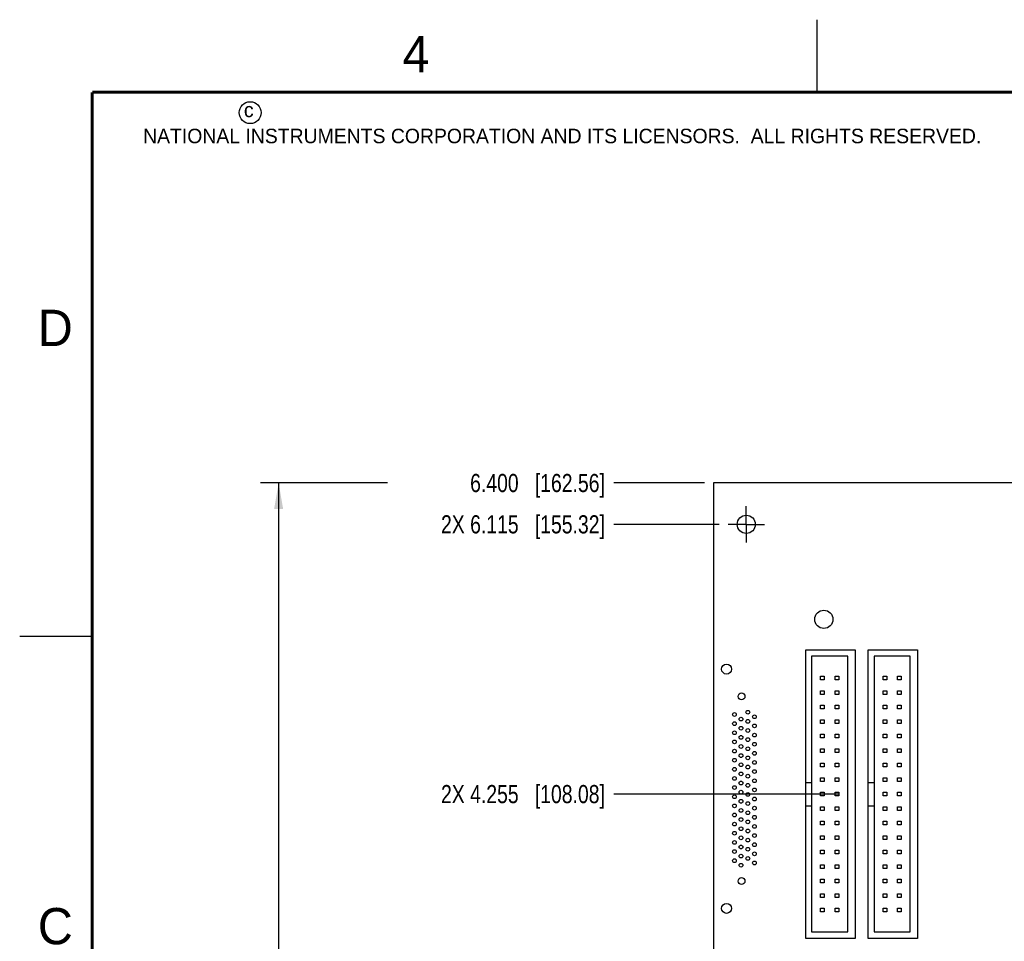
# Model space of a CAD drawing. Header units: inches. Extents: x 0 to 22, y 0 to 17.
# Tile 3 of 12: x 0 to 6.8, y 10.6 to 17. Entities that reach past the tile are written whole.
import ezdxf

# ---------------------------------------------------------------- set-up
doc = ezdxf.new("R2010")
doc.units = ezdxf.units.IN
doc.header["$LTSCALE"] = 1.21
doc.header["$MEASUREMENT"] = 0
doc.linetypes.add('CENTER', pattern=[0.6, 0.375, -0.075, 0.075, -0.075])
doc.layers.get('0').update_dxf_attribs({"linetype": 'CONTINUOUS'})
doc.layers.add('02___PRT_ALL_AXES', color=7, linetype='CONTINUOUS')
doc.layers.add('DIMENSIONS', color=7, linetype='CONTINUOUS')
doc.styles.get("Standard").update_dxf_attribs({"font": 'txt', "width": 0.8})
doc.styles.add('TEXTSTYLE_2', font='txt')
doc.dimstyles.new('DIMSTYLE_1', dxfattribs={"dimtxt": 0.125, "dimasz": 0.18, "dimexe": 0.125, "dimexo": 0.0625, "dimgap": 0.0625, "dimtad": 0, "dimtih": 1, "dimtoh": 1, "dimdec": 3, "dimzin": 4, "dimdsep": 46, "dimtxsty": 'STANDARD', "dimblk": '_FILLED', "dimblk1": '_FILLED', "dimblk2": '_FILLED', "dimcen": 0.09, "dimadec": 0, "dimazin": 0, "dimtp": 0.01, "dimtm": 0.01, "dimtfac": 1, "dimtdec": 3, "dimtofl": 0, "dimtmove": 0, "dimatfit": 3, "dimldrblk": '_FILLED', "dimfxl": 1, "dimtolj": 1, "dimtzin": 4, "dimarcsym": 0})
doc.dimstyles.new('DIMSTYLE_2', dxfattribs={"dimtxt": 0.125, "dimasz": 0.18, "dimexe": 0.125, "dimexo": 0.0625, "dimgap": 0.03125, "dimtad": 0, "dimtih": 1, "dimtoh": 1, "dimdec": 3, "dimzin": 4, "dimdsep": 46, "dimtxsty": 'STANDARD', "dimblk": '_FILLED', "dimblk1": '_FILLED', "dimblk2": '_FILLED', "dimcen": 0.09, "dimadec": 0, "dimazin": 0, "dimtp": 0.01, "dimtm": 0.01, "dimtfac": 1, "dimtdec": 3, "dimtofl": 0, "dimtmove": 0, "dimatfit": 3, "dimldrblk": '_FILLED', "dimfxl": 1, "dimtolj": 1, "dimtzin": 4, "dimarcsym": 0})

# ---------------------------------------------------------------- blocks, each defined once
blk = doc.blocks.new('_FILLED')
at = {"color": 0, "linetype": 'BYBLOCK'}
blk.add_solid([(0, 0), (-1, 0.174), (-1, -0.174)], dxfattribs=at)
blk = doc.blocks.new('*D1')
at = {"layer": 'DIMENSIONS', "color": 2, "linetype": 'CONTINUOUS'}
for p, q in [((2.5358, 13.8055), (1.6608, 13.8055)), ((1.7858, 13.8055), (1.7858, 10.2735)), ((1.7858, 7.4055), (1.7858, 10.0235)), ((3.1809, 7.4055), (1.6608, 7.4055))]:
    blk.add_line(p, q, dxfattribs=at)
at = {"layer": 'DIMENSIONS', "color": 2, "linetype": 'CONTINUOUS', "xscale": 0.18, "yscale": 0.18, "zscale": 0.18}
for p, rotation in [((1.7858, 13.8055), 90), ((1.7858, 7.4055), 270)]:
    blk.add_blockref('_FILLED', p, dxfattribs=dict(at, rotation=rotation))
at = {"layer": 'DIMENSIONS', "color": 2, "linetype": 'CONTINUOUS', "insert": (1.7858, 10.211), "char_height": 0.125, "width": 1.625, "attachment_point": 2, "line_spacing_factor": 0.9}
blk.add_mtext('(6.400{\\Ftxt.shx;\\W1.000000;\\H0.125000; }[162.56])', dxfattribs=at)
blk = doc.blocks.new('*D14')
at = {"layer": 'DIMENSIONS', "color": 2, "linetype": 'CONTINUOUS'}
blk.add_line((4.7233, 13.8055), (4.0983, 13.8055), dxfattribs=at)
at = {"layer": 'DIMENSIONS', "color": 2, "linetype": 'CONTINUOUS', "insert": (4.0358, 13.868), "char_height": 0.125, "width": 1.425, "attachment_point": 3, "line_spacing_factor": 0.9}
blk.add_mtext('6.400{\\Ftxt.shx;\\W1.000000;\\H0.125000; }[162.56]', dxfattribs=at)
blk = doc.blocks.new('*D17')
at = {"layer": 'DIMENSIONS', "color": 2, "linetype": 'CONTINUOUS'}
blk.add_line((4.8232, 13.5205), (4.0983, 13.5205), dxfattribs=at)
at = {"layer": 'DIMENSIONS', "color": 2, "linetype": 'CONTINUOUS', "insert": (4.0358, 13.583), "char_height": 0.125, "width": 1.725, "attachment_point": 3, "line_spacing_factor": 0.9}
blk.add_mtext('2X 6.115{\\Ftxt.shx;\\W1.000000;\\H0.125000; }[155.32]', dxfattribs=at)
blk = doc.blocks.new('*D18')
at = {"layer": 'DIMENSIONS', "color": 2, "linetype": 'CONTINUOUS'}
blk.add_line((5.6483, 11.6605), (4.0983, 11.6605), dxfattribs=at)
at = {"layer": 'DIMENSIONS', "color": 2, "linetype": 'CONTINUOUS', "insert": (4.0358, 11.723), "char_height": 0.125, "width": 1.725, "attachment_point": 3, "line_spacing_factor": 0.9}
blk.add_mtext('2X 4.255{\\Ftxt.shx;\\W1.000000;\\H0.125000; }[108.08]', dxfattribs=at)
blk = doc.blocks.new('*D25')
at = {"layer": 'DIMENSIONS', "color": 2, "linetype": 'CONTINUOUS'}
blk.add_line((11.2858, 10.838), (11.2858, 14.493), dxfattribs=at)
at = {"layer": 'DIMENSIONS', "color": 2, "linetype": 'CONTINUOUS', "insert": (11.2233, 14.5555), "char_height": 0.125, "width": 1.325, "attachment_point": 1, "rotation": 90, "line_spacing_factor": 0.9}
blk.add_mtext('6.500{\\Ftxt.shx;\\W1.000000;\\H0.125000; }[165.1]', dxfattribs=at)
blk = doc.blocks.new('*D26')
at = {"layer": 'DIMENSIONS', "color": 2, "linetype": 'CONTINUOUS'}
blk.add_line((11.4358, 10.838), (11.4358, 14.493), dxfattribs=at)
at = {"layer": 'DIMENSIONS', "color": 2, "linetype": 'CONTINUOUS', "insert": (11.3733, 14.5555), "char_height": 0.125, "width": 1.425, "attachment_point": 1, "rotation": 90, "line_spacing_factor": 0.9}
blk.add_mtext('6.650{\\Ftxt.shx;\\W1.000000;\\H0.125000; }[168.91]', dxfattribs=at)
blk = doc.blocks.new('*D27')
at = {"layer": 'DIMENSIONS', "color": 2, "linetype": 'CONTINUOUS'}
blk.add_line((11.5858, 10.838), (11.5858, 14.493), dxfattribs=at)
at = {"layer": 'DIMENSIONS', "color": 2, "linetype": 'CONTINUOUS', "insert": (11.5233, 14.5555), "char_height": 0.125, "width": 1.425, "attachment_point": 1, "rotation": 90, "line_spacing_factor": 0.9}
blk.add_mtext('6.800{\\Ftxt.shx;\\W1.000000;\\H0.125000; }[172.72]', dxfattribs=at)

msp = doc.modelspace()

# ---------------------------------------------------------------- linework, layer by layer
at = {"color": 2, "linetype": 'CONTINUOUS'}
for p, q in [((5.5, 16.5), (5.5, 17)), ((0, 12.75), (0.5, 12.75))]:
    msp.add_line(p, q, dxfattribs=at)
at = {"color": 7, "linetype": 'CONTINUOUS'}
for p, q in [((4.7858, 13.8055), (4.7858, 7.4055)), ((11.6858, 13.8055), (4.7858, 13.8055)), ((5.4208, 10.6655), (5.4208, 12.6555)), ((5.4208, 12.6555), (5.7608, 12.6555)), ((5.7608, 12.6555), (5.7608, 10.6655)), ((5.8518, 10.6655), (5.8518, 12.6555)), ((5.8518, 12.6555), (6.1918, 12.6555)), ((6.1918, 12.6555), (6.1918, 10.6655)), ((5.4608, 12.6105), (5.4608, 10.7105)), ((5.7108, 12.6105), (5.4608, 12.6105)), ((5.7108, 10.7105), (5.7108, 12.6105)), ((5.8918, 12.6105), (5.8918, 10.7105)), ((6.1418, 12.6105), (5.8918, 12.6105)), ((6.1418, 10.7105), (6.1418, 12.6105)), ((5.5233, 12.448), (5.5233, 12.473)), ((5.5233, 12.473), (5.5483, 12.473)), ((5.5483, 12.448), (5.5233, 12.448)), ((5.5483, 12.473), (5.5483, 12.448)), ((5.6233, 12.448), (5.6233, 12.473)), ((5.6233, 12.473), (5.6483, 12.473)), ((5.6483, 12.448), (5.6233, 12.448)), ((5.6483, 12.473), (5.6483, 12.448)), ((5.9543, 12.448), (5.9543, 12.473)), ((5.9543, 12.473), (5.9793, 12.473)), ((5.9793, 12.448), (5.9543, 12.448)), ((5.9793, 12.473), (5.9793, 12.448)), ((6.0543, 12.448), (6.0543, 12.473)), ((6.0543, 12.473), (6.0793, 12.473)), ((6.0793, 12.448), (6.0543, 12.448)), ((6.0793, 12.473), (6.0793, 12.448)), ((5.5233, 12.348), (5.5233, 12.373)), ((5.5233, 12.373), (5.5483, 12.373)), ((5.5483, 12.373), (5.5483, 12.348)), ((5.6233, 12.348), (5.6233, 12.373)), ((5.6233, 12.373), (5.6483, 12.373)), ((5.6483, 12.373), (5.6483, 12.348)), ((5.9543, 12.348), (5.9543, 12.373)), ((5.9543, 12.373), (5.9793, 12.373)), ((5.9793, 12.373), (5.9793, 12.348)), ((6.0543, 12.348), (6.0543, 12.373)), ((6.0543, 12.373), (6.0793, 12.373)), ((6.0793, 12.373), (6.0793, 12.348)), ((5.5483, 12.348), (5.5233, 12.348)), ((5.6483, 12.348), (5.6233, 12.348)), ((5.9793, 12.348), (5.9543, 12.348)), ((6.0793, 12.348), (6.0543, 12.348)), ((5.5233, 12.248), (5.5233, 12.273)), ((5.5233, 12.273), (5.5483, 12.273)), ((5.5483, 12.248), (5.5233, 12.248)), ((5.5483, 12.273), (5.5483, 12.248)), ((5.6233, 12.248), (5.6233, 12.273)), ((5.6233, 12.273), (5.6483, 12.273)), ((5.6483, 12.248), (5.6233, 12.248)), ((5.6483, 12.273), (5.6483, 12.248)), ((5.9543, 12.248), (5.9543, 12.273)), ((5.9543, 12.273), (5.9793, 12.273)), ((5.9793, 12.248), (5.9543, 12.248)), ((5.9793, 12.273), (5.9793, 12.248)), ((6.0543, 12.248), (6.0543, 12.273)), ((6.0543, 12.273), (6.0793, 12.273)), ((6.0793, 12.248), (6.0543, 12.248)), ((6.0793, 12.273), (6.0793, 12.248)), ((5.5233, 12.148), (5.5233, 12.173)), ((5.5233, 12.173), (5.5483, 12.173)), ((5.5483, 12.173), (5.5483, 12.148)), ((5.6233, 12.148), (5.6233, 12.173)), ((5.6233, 12.173), (5.6483, 12.173)), ((5.6483, 12.173), (5.6483, 12.148)), ((5.9543, 12.148), (5.9543, 12.173)), ((5.9543, 12.173), (5.9793, 12.173)), ((5.9793, 12.173), (5.9793, 12.148)), ((6.0543, 12.148), (6.0543, 12.173)), ((6.0543, 12.173), (6.0793, 12.173)), ((6.0793, 12.173), (6.0793, 12.148)), ((5.5483, 12.148), (5.5233, 12.148)), ((5.6483, 12.148), (5.6233, 12.148)), ((5.9793, 12.148), (5.9543, 12.148)), ((6.0793, 12.148), (6.0543, 12.148)), ((5.5233, 12.048), (5.5233, 12.073)), ((5.5233, 12.073), (5.5483, 12.073)), ((5.5483, 12.048), (5.5233, 12.048)), ((5.5483, 12.073), (5.5483, 12.048)), ((5.6233, 12.048), (5.6233, 12.073)), ((5.6233, 12.073), (5.6483, 12.073)), ((5.6483, 12.048), (5.6233, 12.048)), ((5.6483, 12.073), (5.6483, 12.048)), ((5.9543, 12.048), (5.9543, 12.073)), ((5.9543, 12.073), (5.9793, 12.073)), ((5.9793, 12.048), (5.9543, 12.048)), ((5.9793, 12.073), (5.9793, 12.048)), ((6.0543, 12.048), (6.0543, 12.073)), ((6.0543, 12.073), (6.0793, 12.073)), ((6.0793, 12.048), (6.0543, 12.048)), ((6.0793, 12.073), (6.0793, 12.048)), ((5.5233, 11.948), (5.5233, 11.973)), ((5.5233, 11.973), (5.5483, 11.973)), ((5.5483, 11.973), (5.5483, 11.948)), ((5.6233, 11.948), (5.6233, 11.973)), ((5.6233, 11.973), (5.6483, 11.973)), ((5.6483, 11.973), (5.6483, 11.948)), ((5.9543, 11.948), (5.9543, 11.973)), ((5.9543, 11.973), (5.9793, 11.973)), ((5.9793, 11.973), (5.9793, 11.948)), ((6.0543, 11.948), (6.0543, 11.973)), ((6.0543, 11.973), (6.0793, 11.973)), ((6.0793, 11.973), (6.0793, 11.948)), ((5.5483, 11.948), (5.5233, 11.948)), ((5.6483, 11.948), (5.6233, 11.948)), ((5.9793, 11.948), (5.9543, 11.948)), ((6.0793, 11.948), (6.0543, 11.948)), ((5.5233, 11.848), (5.5233, 11.873)), ((5.5233, 11.873), (5.5483, 11.873)), ((5.5483, 11.848), (5.5233, 11.848)), ((5.5483, 11.873), (5.5483, 11.848)), ((5.6233, 11.848), (5.6233, 11.873)), ((5.6233, 11.873), (5.6483, 11.873)), ((5.6483, 11.848), (5.6233, 11.848)), ((5.6483, 11.873), (5.6483, 11.848)), ((5.9543, 11.848), (5.9543, 11.873)), ((5.9543, 11.873), (5.9793, 11.873)), ((5.9793, 11.848), (5.9543, 11.848)), ((5.9793, 11.873), (5.9793, 11.848)), ((6.0543, 11.848), (6.0543, 11.873)), ((6.0543, 11.873), (6.0793, 11.873)), ((6.0793, 11.848), (6.0543, 11.848)), ((6.0793, 11.873), (6.0793, 11.848)), ((5.5233, 11.748), (5.5233, 11.773)), ((5.5233, 11.773), (5.5483, 11.773)), ((5.5483, 11.748), (5.5233, 11.748)), ((5.5483, 11.773), (5.5483, 11.748)), ((5.6233, 11.748), (5.6233, 11.773)), ((5.6233, 11.773), (5.6483, 11.773)), ((5.6483, 11.748), (5.6233, 11.748)), ((5.6483, 11.773), (5.6483, 11.748)), ((5.9543, 11.748), (5.9543, 11.773)), ((5.9543, 11.773), (5.9793, 11.773)), ((5.9793, 11.748), (5.9543, 11.748)), ((5.9793, 11.773), (5.9793, 11.748)), ((6.0543, 11.748), (6.0543, 11.773)), ((6.0543, 11.773), (6.0793, 11.773)), ((6.0793, 11.748), (6.0543, 11.748)), ((6.0793, 11.773), (6.0793, 11.748)), ((5.4208, 11.7405), (5.4608, 11.7405)), ((5.8518, 11.7405), (5.8918, 11.7405)), ((5.5233, 11.648), (5.5233, 11.673)), ((5.5233, 11.673), (5.5483, 11.673)), ((5.5483, 11.648), (5.5233, 11.648)), ((5.5483, 11.673), (5.5483, 11.648)), ((5.6233, 11.648), (5.6233, 11.673)), ((5.6233, 11.673), (5.6483, 11.673)), ((5.6483, 11.648), (5.6233, 11.648)), ((5.6483, 11.673), (5.6483, 11.648)), ((5.9543, 11.648), (5.9543, 11.673)), ((5.9543, 11.673), (5.9793, 11.673)), ((5.9793, 11.648), (5.9543, 11.648)), ((5.9793, 11.673), (5.9793, 11.648)), ((6.0543, 11.648), (6.0543, 11.673)), ((6.0543, 11.673), (6.0793, 11.673)), ((6.0793, 11.648), (6.0543, 11.648)), ((6.0793, 11.673), (6.0793, 11.648)), ((5.4208, 11.5805), (5.4608, 11.5805)), ((5.5233, 11.548), (5.5233, 11.573)), ((5.5233, 11.573), (5.5483, 11.573)), ((5.5483, 11.548), (5.5233, 11.548)), ((5.5483, 11.573), (5.5483, 11.548)), ((5.6233, 11.548), (5.6233, 11.573)), ((5.6233, 11.573), (5.6483, 11.573)), ((5.6483, 11.548), (5.6233, 11.548)), ((5.6483, 11.573), (5.6483, 11.548)), ((5.8518, 11.5805), (5.8918, 11.5805)), ((5.9543, 11.548), (5.9543, 11.573)), ((5.9543, 11.573), (5.9793, 11.573)), ((5.9793, 11.548), (5.9543, 11.548)), ((5.9793, 11.573), (5.9793, 11.548)), ((6.0543, 11.548), (6.0543, 11.573)), ((6.0543, 11.573), (6.0793, 11.573)), ((6.0793, 11.548), (6.0543, 11.548)), ((6.0793, 11.573), (6.0793, 11.548)), ((5.5233, 11.448), (5.5233, 11.473)), ((5.5233, 11.473), (5.5483, 11.473)), ((5.5483, 11.448), (5.5233, 11.448)), ((5.5483, 11.473), (5.5483, 11.448)), ((5.6233, 11.448), (5.6233, 11.473)), ((5.6233, 11.473), (5.6483, 11.473)), ((5.6483, 11.448), (5.6233, 11.448)), ((5.6483, 11.473), (5.6483, 11.448)), ((5.9543, 11.448), (5.9543, 11.473)), ((5.9543, 11.473), (5.9793, 11.473)), ((5.9793, 11.448), (5.9543, 11.448)), ((5.9793, 11.473), (5.9793, 11.448)), ((6.0543, 11.448), (6.0543, 11.473)), ((6.0543, 11.473), (6.0793, 11.473)), ((6.0793, 11.448), (6.0543, 11.448)), ((6.0793, 11.473), (6.0793, 11.448)), ((5.5233, 11.348), (5.5233, 11.373)), ((5.5233, 11.373), (5.5483, 11.373)), ((5.5483, 11.348), (5.5233, 11.348)), ((5.5483, 11.373), (5.5483, 11.348)), ((5.6233, 11.348), (5.6233, 11.373)), ((5.6233, 11.373), (5.6483, 11.373)), ((5.6483, 11.348), (5.6233, 11.348)), ((5.6483, 11.373), (5.6483, 11.348)), ((5.9543, 11.348), (5.9543, 11.373)), ((5.9543, 11.373), (5.9793, 11.373)), ((5.9793, 11.348), (5.9543, 11.348)), ((5.9793, 11.373), (5.9793, 11.348)), ((6.0543, 11.348), (6.0543, 11.373)), ((6.0543, 11.373), (6.0793, 11.373)), ((6.0793, 11.348), (6.0543, 11.348)), ((6.0793, 11.373), (6.0793, 11.348)), ((5.5233, 11.248), (5.5233, 11.273)), ((5.5233, 11.273), (5.5483, 11.273)), ((5.5483, 11.273), (5.5483, 11.248)), ((5.6233, 11.248), (5.6233, 11.273)), ((5.6233, 11.273), (5.6483, 11.273)), ((5.6483, 11.273), (5.6483, 11.248)), ((5.9543, 11.248), (5.9543, 11.273)), ((5.9543, 11.273), (5.9793, 11.273)), ((5.9793, 11.273), (5.9793, 11.248)), ((6.0543, 11.248), (6.0543, 11.273)), ((6.0543, 11.273), (6.0793, 11.273)), ((6.0793, 11.273), (6.0793, 11.248)), ((5.5483, 11.248), (5.5233, 11.248)), ((5.6483, 11.248), (5.6233, 11.248)), ((5.9793, 11.248), (5.9543, 11.248)), ((6.0793, 11.248), (6.0543, 11.248)), ((5.5233, 11.148), (5.5233, 11.173)), ((5.5233, 11.173), (5.5483, 11.173)), ((5.5483, 11.148), (5.5233, 11.148)), ((5.5483, 11.173), (5.5483, 11.148)), ((5.6233, 11.148), (5.6233, 11.173)), ((5.6233, 11.173), (5.6483, 11.173)), ((5.6483, 11.148), (5.6233, 11.148)), ((5.6483, 11.173), (5.6483, 11.148)), ((5.9543, 11.148), (5.9543, 11.173)), ((5.9543, 11.173), (5.9793, 11.173)), ((5.9793, 11.148), (5.9543, 11.148)), ((5.9793, 11.173), (5.9793, 11.148)), ((6.0543, 11.148), (6.0543, 11.173)), ((6.0543, 11.173), (6.0793, 11.173)), ((6.0793, 11.148), (6.0543, 11.148)), ((6.0793, 11.173), (6.0793, 11.148)), ((5.5233, 11.048), (5.5233, 11.073)), ((5.5233, 11.073), (5.5483, 11.073)), ((5.5483, 11.073), (5.5483, 11.048)), ((5.6233, 11.048), (5.6233, 11.073)), ((5.6233, 11.073), (5.6483, 11.073)), ((5.6483, 11.073), (5.6483, 11.048)), ((5.9543, 11.048), (5.9543, 11.073)), ((5.9543, 11.073), (5.9793, 11.073)), ((5.9793, 11.073), (5.9793, 11.048)), ((6.0543, 11.048), (6.0543, 11.073)), ((6.0543, 11.073), (6.0793, 11.073)), ((6.0793, 11.073), (6.0793, 11.048)), ((5.5483, 11.048), (5.5233, 11.048)), ((5.6483, 11.048), (5.6233, 11.048)), ((5.9793, 11.048), (5.9543, 11.048)), ((6.0793, 11.048), (6.0543, 11.048)), ((5.5233, 10.948), (5.5233, 10.973)), ((5.5233, 10.973), (5.5483, 10.973)), ((5.5483, 10.948), (5.5233, 10.948)), ((5.5483, 10.973), (5.5483, 10.948)), ((5.6233, 10.948), (5.6233, 10.973)), ((5.6233, 10.973), (5.6483, 10.973)), ((5.6483, 10.948), (5.6233, 10.948)), ((5.6483, 10.973), (5.6483, 10.948)), ((5.9543, 10.948), (5.9543, 10.973)), ((5.9543, 10.973), (5.9793, 10.973)), ((5.9793, 10.948), (5.9543, 10.948)), ((5.9793, 10.973), (5.9793, 10.948)), ((6.0543, 10.948), (6.0543, 10.973)), ((6.0543, 10.973), (6.0793, 10.973)), ((6.0793, 10.948), (6.0543, 10.948)), ((6.0793, 10.973), (6.0793, 10.948)), ((5.5233, 10.848), (5.5233, 10.873)), ((5.5233, 10.873), (5.5483, 10.873)), ((5.5483, 10.873), (5.5483, 10.848)), ((5.6233, 10.848), (5.6233, 10.873)), ((5.6233, 10.873), (5.6483, 10.873)), ((5.6483, 10.873), (5.6483, 10.848)), ((5.9543, 10.848), (5.9543, 10.873)), ((5.9543, 10.873), (5.9793, 10.873)), ((5.9793, 10.873), (5.9793, 10.848)), ((6.0543, 10.848), (6.0543, 10.873)), ((6.0543, 10.873), (6.0793, 10.873)), ((6.0793, 10.873), (6.0793, 10.848)), ((5.5483, 10.848), (5.5233, 10.848)), ((5.6483, 10.848), (5.6233, 10.848)), ((5.9793, 10.848), (5.9543, 10.848)), ((6.0793, 10.848), (6.0543, 10.848)), ((5.7608, 10.6655), (5.4208, 10.6655)), ((5.4608, 10.7105), (5.7108, 10.7105)), ((6.1918, 10.6655), (5.8518, 10.6655)), ((5.8918, 10.7105), (6.1418, 10.7105))]:
    msp.add_line(p, q, dxfattribs=at)
at = {"color": 7, "linetype": 'CONTINUOUS', "const_width": 0.02}
for points in [[(0.5, 16.5), (0.5, 0.5)], [(21.5, 16.5), (0.5, 16.5)]]:
    msp.add_lwpolyline(points, dxfattribs=at)
at = {"color": 2, "linetype": 'CONTINUOUS'}
msp.add_circle((1.5893, 16.359), 0.0754, dxfattribs=at)
at = {"color": 7, "linetype": 'CONTINUOUS'}
for centre, radius in [((5.0108, 13.5205), 0.0625), ((5.5458, 12.8655), 0.0625), ((4.8748, 12.5222), 0.0344), ((4.9783, 12.3344), 0.0236), ((5.0216, 12.2249), 0.0128), ((4.9291, 12.2092), 0.0128), ((4.9291, 12.1462), 0.0128), ((4.9744, 12.1777), 0.0128), ((5.0216, 12.162), 0.0128), ((5.0669, 12.1935), 0.0128), ((4.9291, 12.0832), 0.0128), ((4.9744, 12.1147), 0.0128), ((5.0216, 12.099), 0.0128), ((5.0669, 12.1305), 0.0128), ((4.9291, 12.0202), 0.0128), ((4.9744, 12.0517), 0.0128), ((5.0216, 12.036), 0.0128), ((5.0669, 12.0675), 0.0128), ((4.9291, 11.9572), 0.0128), ((4.9744, 11.9887), 0.0128), ((5.0216, 11.973), 0.0128), ((5.0669, 12.0045), 0.0128), ((5.0669, 11.9415), 0.0128), ((4.9291, 11.8942), 0.0128), ((4.9744, 11.9257), 0.0128), ((5.0216, 11.91), 0.0128), ((5.0669, 11.8785), 0.0128), ((4.9291, 11.8312), 0.0128), ((4.9744, 11.8627), 0.0128), ((5.0216, 11.847), 0.0128), ((5.0669, 11.8155), 0.0128), ((4.9291, 11.7683), 0.0128), ((4.9744, 11.7998), 0.0128), ((4.9744, 11.7368), 0.0128), ((5.0216, 11.784), 0.0128), ((5.0669, 11.7525), 0.0128), ((4.9291, 11.7053), 0.0128), ((4.9744, 11.6738), 0.0128), ((5.0216, 11.721), 0.0128), ((5.0669, 11.6895), 0.0128), ((4.9291, 11.6423), 0.0128), ((4.9744, 11.6108), 0.0128), ((5.0216, 11.658), 0.0128), ((5.0669, 11.6265), 0.0128), ((4.9291, 11.5793), 0.0128), ((4.9744, 11.5478), 0.0128), ((5.0216, 11.595), 0.0128), ((5.0216, 11.532), 0.0128), ((5.0669, 11.5635), 0.0128), ((4.9291, 11.5163), 0.0128), ((4.9744, 11.4848), 0.0128), ((5.0216, 11.469), 0.0128), ((5.0669, 11.5005), 0.0128), ((4.9291, 11.4533), 0.0128), ((4.9744, 11.4218), 0.0128), ((5.0216, 11.4061), 0.0128), ((5.0669, 11.4375), 0.0128), ((4.9291, 11.3903), 0.0128), ((4.9291, 11.3273), 0.0128), ((4.9744, 11.3588), 0.0128), ((5.0216, 11.3431), 0.0128), ((5.0669, 11.3746), 0.0128), ((4.9291, 11.2643), 0.0128), ((4.9744, 11.2958), 0.0128), ((5.0216, 11.2801), 0.0128), ((5.0669, 11.3116), 0.0128), ((4.9291, 11.2013), 0.0128), ((4.9744, 11.2328), 0.0128), ((5.0216, 11.2171), 0.0128), ((5.0669, 11.2486), 0.0128), ((4.9744, 11.1698), 0.0128), ((5.0669, 11.1856), 0.0128), ((4.9783, 11.0608), 0.0236), ((4.8748, 10.8726), 0.0344)]:
    msp.add_circle(centre, radius, dxfattribs=at)
at = {"layer": '02___PRT_ALL_AXES', "color": 7, "linetype": 'CENTER'}
for q in [(5.0108, 13.6456), (4.8857, 13.5205), (5.0108, 13.3954), (5.1359, 13.5205)]:
    msp.add_line((5.0108, 13.5205), q, dxfattribs=at)

# ---------------------------------------------------------------- texts
at = {"color": 2, "linetype": 'CONTINUOUS', "attachment_point": 1, "line_spacing_factor": 0.9, "style": 'TEXTSTYLE_2'}
for s, insert, char_height, width in [('4', (2.64, 16.8869), 0.25, 0.25), ('c', (1.5463, 16.428), 0.1, 0.1), ('NATIONAL INSTRUMENTS CORPORATION AND ITS LICENSORS.  ALL RIGHTS RESERVED.', (0.851, 16.2482), 0.1, 7.3), ('D', (0.125, 15), 0.25, 0.25), ('C', (0.125, 10.875), 0.25, 0.25)]:
    msp.add_mtext(s, dxfattribs=dict(at, insert=insert, char_height=char_height, width=width))

# ---------------------------------------------------------------- dimensions: what is measured, and where the dimension line sits
at = {"layer": 'DIMENSIONS', "color": 2, "linetype": 'CONTINUOUS'}
for feature_location, offset, dtype, origin, picture, middle in [((11.4358, 10.838), (0, 3.655), 1, (4.7858, 10.7755), '*D26', (11.4358, 15.268)), ((11.5858, 10.838), (0, 3.655), 1, (4.7858, 10.7755), '*D27', (11.5858, 15.268)), ((11.2858, 10.838), (0, 3.655), 1, (4.7858, 10.7755), '*D25', (11.2858, 15.218)), ((4.7233, 13.8055), (-0.625, 0), 0, (4.7858, 7.4055), '*D14', (3.3233, 13.8055))]:
    dim = msp.add_ordinate_dim(feature_location=feature_location, offset=offset, dtype=dtype, origin=origin, dimstyle='DIMSTYLE_2', dxfattribs=at)
    dim.commit()
    dim.dimension.update_dxf_attribs({"geometry": picture, "text_midpoint": middle})
dim = msp.add_linear_dim(base=(1.7858, 7.4055), p1=(2.5983, 13.8055), p2=(3.2434, 7.4055), angle=270, text='(<>)', dimstyle='DIMSTYLE_1', dxfattribs=at)
dim.commit()
dim.dimension.update_dxf_attribs({"geometry": '*D1', "text_midpoint": (1.7858, 10.1485), "dimtype": 160})
for feature_location, offset, origin, picture, middle in [((4.8232, 13.5205), (-0.7249, 0), (4.8857, 7.4055), '*D17', (3.1733, 13.5205)), ((5.6483, 11.6605), (-1.55, 0), (5.7108, 7.4055), '*D18', (3.1733, 11.6605))]:
    dim = msp.add_ordinate_dim(feature_location=feature_location, offset=offset, dtype=0, origin=origin, text='2X <>', dimstyle='DIMSTYLE_2', dxfattribs=at)
    dim.commit()
    dim.dimension.update_dxf_attribs({"geometry": picture, "text_midpoint": middle})

doc.saveas('drawing.dxf')
